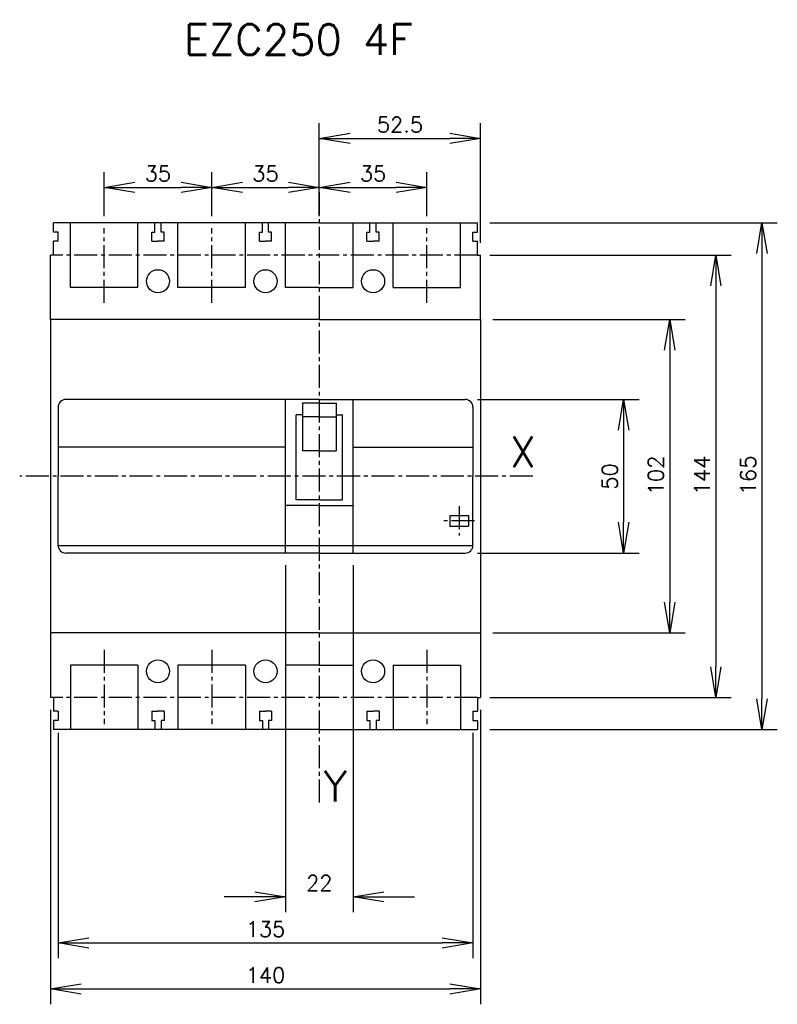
# Model space of a CAD drawing. Extents: x -97 to 149, y -172 to 149.
import ezdxf

# ---------------------------------------------------------------- set-up
doc = ezdxf.new("R2010")
doc.units = 0
doc.header["$LTSCALE"] = 10
doc.header["$MEASUREMENT"] = 0
doc.linetypes.add('AXES2', pattern=[1.125, 0.75, -0.125, 0.125, -0.125])
doc.layers.get('0').update_dxf_attribs({"color": 255, "linetype": 'CONTINUOUS'})
doc.layers.get('Defpoints').update_dxf_attribs({"linetype": 'CONTINUOUS'})
for name, color, linetype in [('ALPHA', 253, 'CONTINUOUS'), ('AXE', 80, 'AXES2'), ('COTATION1', 50, 'CONTINUOUS')]:
    doc.layers.add(name, color=color, linetype=linetype)
doc.styles.add('ROMANS', font='romans.shx')
doc.dimstyles.new('SC_DEFAUT$0', dxfattribs={"dimscale": 2, "dimtxt": 2.5, "dimasz": 5, "dimexe": 2.5, "dimexo": 2, "dimgap": 1, "dimtad": 1, "dimdec": 4, "dimzin": 12, "dimdsep": 46, "dimtxsty": 'ROMANS', "dimblk1": 'OPEN', "dimblk2": 'OPEN', "dimsah": 1, "dimcen": -0.09, "dimadec": 0, "dimazin": 0, "dimtfac": 1, "dimtdec": 4, "dimtofl": 0, "dimtmove": 0, "dimatfit": 3, "dimldrblk": 'OPEN', "dimfxl": 1, "dimtolj": 1, "dimtzin": 12, "dimarcsym": 0})

# ---------------------------------------------------------------- blocks, each defined once
blk = doc.blocks.new('_OPEN')
at = {"color": 0, "linetype": 'ByBlock'}
for p, q in [((-1, 0.167), (0, 0)), ((0, 0), (-1, -0.167)), ((0, 0), (-1, 0))]:
    blk.add_line(p, q, dxfattribs=at)
blk = doc.blocks.new('*D4')
at = {"layer": 'COTATION1', "color": 0, "lineweight": -2, "transparency": 16777216}
for p, q in [((-87.5, -76), (-87.5, -171.92)), ((52.5, -76), (52.5, -171.92)), ((-77.5, -166.92), (42.5, -166.92))]:
    blk.add_line(p, q, dxfattribs=at)
at = {"layer": 'Defpoints', "color": 0, "transparency": 16777216}
for p in [(-87.5, -72), (52.5, -72), (52.5, -166.92)]:
    blk.add_point(p, dxfattribs=at)
at = {"layer": 'COTATION1', "color": 0, "lineweight": -2, "transparency": 16777216, "xscale": 10, "yscale": 10, "zscale": 10, "rotation": 180}
blk.add_blockref('_OPEN', (-87.5, -166.92), dxfattribs=at)
at = {"layer": 'COTATION1', "color": 0, "lineweight": -2, "transparency": 16777216, "xscale": 10, "yscale": 10, "zscale": 10}
blk.add_blockref('_OPEN', (52.5, -166.92), dxfattribs=at)
at = {"layer": 'COTATION1', "color": 0, "transparency": 16777216, "insert": (-17.5, -162.42), "char_height": 5, "attachment_point": 5, "style": 'ROMANS'}
blk.add_mtext('\\A1;140', dxfattribs=at)
blk = doc.blocks.new('*D5')
at = {"layer": 'COTATION1', "color": 0, "lineweight": -2, "transparency": 16777216}
for p, q in [((-85, -83.5), (-85, -156.92)), ((50, -83.5), (50, -156.92)), ((-75, -151.92), (40, -151.92))]:
    blk.add_line(p, q, dxfattribs=at)
at = {"layer": 'Defpoints', "color": 0, "transparency": 16777216}
for p in [(-85, -79.5), (50, -79.5), (50, -151.92)]:
    blk.add_point(p, dxfattribs=at)
at = {"layer": 'COTATION1', "color": 0, "lineweight": -2, "transparency": 16777216, "xscale": 10, "yscale": 10, "zscale": 10, "rotation": 180}
blk.add_blockref('_OPEN', (-85, -151.92), dxfattribs=at)
at = {"layer": 'COTATION1', "color": 0, "lineweight": -2, "transparency": 16777216, "xscale": 10, "yscale": 10, "zscale": 10}
blk.add_blockref('_OPEN', (50, -151.92), dxfattribs=at)
at = {"layer": 'COTATION1', "color": 0, "transparency": 16777216, "insert": (-17.5, -147.42), "char_height": 5, "attachment_point": 5, "style": 'ROMANS'}
blk.add_mtext('\\A1;135', dxfattribs=at)
blk = doc.blocks.new('*D6')
at = {"layer": 'COTATION1', "color": 0, "lineweight": -2, "transparency": 16777216}
for p, q in [((-11, -29), (-11, -141.92)), ((11, -29), (11, -141.92)), ((-21, -136.92), (-31, -136.92)), ((21, -136.92), (31, -136.92))]:
    blk.add_line(p, q, dxfattribs=at)
at = {"layer": 'Defpoints', "color": 0, "transparency": 16777216}
for p in [(-11, -25), (11, -25), (11, -136.92)]:
    blk.add_point(p, dxfattribs=at)
at = {"layer": 'COTATION1', "color": 0, "lineweight": -2, "transparency": 16777216, "xscale": 10, "yscale": 10, "zscale": 10}
blk.add_blockref('_OPEN', (-11, -136.92), dxfattribs=at)
at = {"layer": 'COTATION1', "color": 0, "lineweight": -2, "transparency": 16777216, "xscale": 10, "yscale": 10, "zscale": 10, "rotation": 180}
blk.add_blockref('_OPEN', (11, -136.92), dxfattribs=at)
at = {"layer": 'COTATION1', "color": 0, "transparency": 16777216, "insert": (0, -132.42), "char_height": 5, "attachment_point": 5, "style": 'ROMANS'}
blk.add_mtext('\\A1;22', dxfattribs=at)
blk = doc.blocks.new('*D8')
at = {"layer": 'COTATION1', "color": 0, "lineweight": -2, "transparency": 16777216}
for p, q in [((56.5, 51), (119.04, 51)), ((114.04, 41), (114.04, -41)), ((56.5, -51), (119.04, -51))]:
    blk.add_line(p, q, dxfattribs=at)
at = {"layer": 'Defpoints', "color": 0, "transparency": 16777216}
for p in [(52.5, 51), (52.5, -51), (114.04, -51)]:
    blk.add_point(p, dxfattribs=at)
at = {"layer": 'COTATION1', "color": 0, "lineweight": -2, "transparency": 16777216, "xscale": 10, "yscale": 10, "zscale": 10}
for p, rotation in [((114.04, 51), 90), ((114.04, -51), 270)]:
    blk.add_blockref('_OPEN', p, dxfattribs=dict(at, rotation=rotation))
at = {"layer": 'COTATION1', "color": 0, "transparency": 16777216, "insert": (109.54, 0.27), "char_height": 5, "attachment_point": 5, "rotation": 90, "style": 'ROMANS'}
blk.add_mtext('\\A1;102', dxfattribs=at)
blk = doc.blocks.new('*D9')
at = {"layer": 'COTATION1', "color": 0, "lineweight": -2, "transparency": 16777216}
for p, q in [((51.5, 25), (104.04, 25)), ((99.04, 15), (99.04, -15)), ((51.5, -25), (104.04, -25))]:
    blk.add_line(p, q, dxfattribs=at)
at = {"layer": 'Defpoints', "color": 0, "transparency": 16777216}
for p in [(47.5, 25), (47.5, -25), (99.04, -25)]:
    blk.add_point(p, dxfattribs=at)
at = {"layer": 'COTATION1', "color": 0, "lineweight": -2, "transparency": 16777216, "xscale": 10, "yscale": 10, "zscale": 10}
for p, rotation in [((99.04, 25), 90), ((99.04, -25), 270)]:
    blk.add_blockref('_OPEN', p, dxfattribs=dict(at, rotation=rotation))
at = {"layer": 'COTATION1', "color": 0, "transparency": 16777216, "insert": (94.54, -0.07), "char_height": 5, "attachment_point": 5, "rotation": 90, "style": 'ROMANS'}
blk.add_mtext('\\A1;50', dxfattribs=at)
blk = doc.blocks.new('*D11')
at = {"layer": 'COTATION1', "color": 0, "lineweight": -2, "transparency": 16777216}
for p, q in [((55.5, 72), (134.04, 72)), ((129.04, 62), (129.04, -62)), ((55.5, -72), (134.04, -72))]:
    blk.add_line(p, q, dxfattribs=at)
at = {"layer": 'Defpoints', "color": 0, "transparency": 16777216}
for p in [(51.5, 72), (51.5, -72), (129.04, -72)]:
    blk.add_point(p, dxfattribs=at)
at = {"layer": 'COTATION1', "color": 0, "lineweight": -2, "transparency": 16777216, "xscale": 10, "yscale": 10, "zscale": 10}
for p, rotation in [((129.04, 72), 90), ((129.04, -72), 270)]:
    blk.add_blockref('_OPEN', p, dxfattribs=dict(at, rotation=rotation))
at = {"layer": 'COTATION1', "color": 0, "transparency": 16777216, "insert": (124.54, 0.27), "char_height": 5, "attachment_point": 5, "rotation": 90, "style": 'ROMANS'}
blk.add_mtext('\\A1;144', dxfattribs=at)
blk = doc.blocks.new('*D12')
at = {"layer": 'COTATION1', "color": 0, "lineweight": -2, "transparency": 16777216}
for p, q in [((55.5, 82.5), (149.04, 82.5)), ((144.04, 72.5), (144.04, -72.5)), ((55.5, -82.5), (149.04, -82.5))]:
    blk.add_line(p, q, dxfattribs=at)
at = {"layer": 'Defpoints', "color": 0, "transparency": 16777216}
for p in [(51.5, 82.5), (51.5, -82.5), (144.04, -82.5)]:
    blk.add_point(p, dxfattribs=at)
at = {"layer": 'COTATION1', "color": 0, "lineweight": -2, "transparency": 16777216, "xscale": 10, "yscale": 10, "zscale": 10}
for p, rotation in [((144.04, 82.5), 90), ((144.04, -82.5), 270)]:
    blk.add_blockref('_OPEN', p, dxfattribs=dict(at, rotation=rotation))
at = {"layer": 'COTATION1', "color": 0, "transparency": 16777216, "insert": (139.54, 0.27), "char_height": 5, "attachment_point": 5, "rotation": 90, "style": 'ROMANS'}
blk.add_mtext('\\A1;165', dxfattribs=at)
blk = doc.blocks.new('*D14')
at = {"layer": 'COTATION1', "color": 0, "lineweight": -2, "transparency": 16777216}
for p, q in [((0, 92.66), (0, 114.98)), ((52.5, 76), (52.5, 114.98)), ((10, 109.98), (42.5, 109.98))]:
    blk.add_line(p, q, dxfattribs=at)
at = {"layer": 'Defpoints', "color": 0, "transparency": 16777216}
for p in [(52.5, 109.98), (0, 88.66), (52.5, 72)]:
    blk.add_point(p, dxfattribs=at)
at = {"layer": 'COTATION1', "color": 0, "lineweight": -2, "transparency": 16777216, "xscale": 10, "yscale": 10, "zscale": 10, "rotation": 180}
blk.add_blockref('_OPEN', (0, 109.98), dxfattribs=at)
at = {"layer": 'COTATION1', "color": 0, "lineweight": -2, "transparency": 16777216, "xscale": 10, "yscale": 10, "zscale": 10}
blk.add_blockref('_OPEN', (52.5, 109.98), dxfattribs=at)
at = {"layer": 'COTATION1', "color": 0, "transparency": 16777216, "insert": (26.25, 114.48), "char_height": 5, "attachment_point": 5, "style": 'ROMANS'}
blk.add_mtext('\\A1;52.5', dxfattribs=at)
blk = doc.blocks.new('*D15')
at = {"layer": 'COTATION1', "color": 0, "lineweight": -2, "transparency": 16777216}
for p, q in [((-70, 84.72), (-70, 99.04)), ((-35, 84.72), (-35, 99.04)), ((-60, 94.04), (-45, 94.04))]:
    blk.add_line(p, q, dxfattribs=at)
at = {"layer": 'Defpoints', "color": 0, "transparency": 16777216}
for p in [(-35, 94.04), (-70, 80.72), (-35, 80.72)]:
    blk.add_point(p, dxfattribs=at)
at = {"layer": 'COTATION1', "color": 0, "lineweight": -2, "transparency": 16777216, "xscale": 10, "yscale": 10, "zscale": 10, "rotation": 180}
blk.add_blockref('_OPEN', (-70, 94.04), dxfattribs=at)
at = {"layer": 'COTATION1', "color": 0, "lineweight": -2, "transparency": 16777216, "xscale": 10, "yscale": 10, "zscale": 10}
blk.add_blockref('_OPEN', (-35, 94.04), dxfattribs=at)
at = {"layer": 'COTATION1', "color": 0, "transparency": 16777216, "insert": (-52.5, 98.54), "char_height": 5, "attachment_point": 5, "style": 'ROMANS'}
blk.add_mtext('\\A1;35', dxfattribs=at)
blk = doc.blocks.new('*D16')
at = {"layer": 'COTATION1', "color": 0, "lineweight": -2, "transparency": 16777216}
for p, q in [((-35, 84.72), (-35, 99.04)), ((0, 84.72), (0, 99.04)), ((-25, 94.04), (-10, 94.04))]:
    blk.add_line(p, q, dxfattribs=at)
at = {"layer": 'Defpoints', "color": 0, "transparency": 16777216}
for p in [(0, 94.04), (-35, 80.72), (0, 80.72)]:
    blk.add_point(p, dxfattribs=at)
at = {"layer": 'COTATION1', "color": 0, "lineweight": -2, "transparency": 16777216, "xscale": 10, "yscale": 10, "zscale": 10, "rotation": 180}
blk.add_blockref('_OPEN', (-35, 94.04), dxfattribs=at)
at = {"layer": 'COTATION1', "color": 0, "lineweight": -2, "transparency": 16777216, "xscale": 10, "yscale": 10, "zscale": 10}
blk.add_blockref('_OPEN', (0, 94.04), dxfattribs=at)
at = {"layer": 'COTATION1', "color": 0, "transparency": 16777216, "insert": (-17.5, 98.54), "char_height": 5, "attachment_point": 5, "style": 'ROMANS'}
blk.add_mtext('\\A1;35', dxfattribs=at)
blk = doc.blocks.new('*D17')
at = {"layer": 'COTATION1', "color": 0, "lineweight": -2, "transparency": 16777216}
for p, q in [((0, 84.72), (0, 99.04)), ((35, 84.72), (35, 99.04)), ((10, 94.04), (25, 94.04))]:
    blk.add_line(p, q, dxfattribs=at)
at = {"layer": 'Defpoints', "color": 0, "transparency": 16777216}
for p in [(35, 94.04), (0, 80.72), (35, 80.72)]:
    blk.add_point(p, dxfattribs=at)
at = {"layer": 'COTATION1', "color": 0, "lineweight": -2, "transparency": 16777216, "xscale": 10, "yscale": 10, "zscale": 10, "rotation": 180}
blk.add_blockref('_OPEN', (0, 94.04), dxfattribs=at)
at = {"layer": 'COTATION1', "color": 0, "lineweight": -2, "transparency": 16777216, "xscale": 10, "yscale": 10, "zscale": 10}
blk.add_blockref('_OPEN', (35, 94.04), dxfattribs=at)
at = {"layer": 'COTATION1', "color": 0, "transparency": 16777216, "insert": (17.5, 98.54), "char_height": 5, "attachment_point": 5, "style": 'ROMANS'}
blk.add_mtext('\\A1;35', dxfattribs=at)

msp = doc.modelspace()

# ---------------------------------------------------------------- linework, layer by layer
for p, q in [((0, 51), (-87.5, 51)), ((-87.5, 51), (-87.5, -51)), ((0, 51), (52.5, 51)), ((52.5, 51), (52.5, -51)), ((-85, 22.5), (-85, 0)), ((0, 25), (-82.5, 25)), ((-11, -25), (-11, 25)), ((-5.5, 23.8), (-5.5, 8.3)), ((0, 23.8), (-5.5, 23.8)), ((0, 25), (47.5, 25)), ((0, 23.8), (5.5, 23.8)), ((5.5, 23.8), (5.5, 8.3)), ((11, -25), (11, 25)), ((50, 22.5), (50, 0)), ((-7.5, -7.7), (-7.5, 20)), ((-5.5, 20), (-7.5, 20)), ((0, 19.3), (-5.5, 19.3)), ((0, 19.3), (5.5, 19.3)), ((5.5, 20), (7.5, 20)), ((7.5, -7.7), (7.5, 20)), ((-11, 9.5), (-85, 9.5)), ((0, 8.3), (-5.5, 8.3)), ((0, 8.3), (5.5, 8.3)), ((11, 9.5), (50, 9.5)), ((-85, -22.5), (-85, 0)), ((50, -22.5), (50, 0)), ((0, -9.5), (-11, -9.5)), ((0, -7.7), (-7.5, -7.7)), ((0, -7.7), (7.5, -7.7)), ((0, -9.5), (11, -9.5)), ((42.52, -12.75), (42.52, -16.25)), ((42.52, -12.75), (48.52, -12.75)), ((48.52, -12.75), (48.52, -16.25)), ((42.52, -16.25), (48.52, -16.25)), ((-85, -22.5), (50, -22.5)), ((0, -25), (-82.5, -25)), ((0, -25), (47.5, -25)), ((0, -51), (-87.5, -51)), ((0, -51), (52.5, -51))]:
    msp.add_line(p, q)
for centre, start, end in [((-82.5, 22.5), 90, 180), ((47.5, 22.5), 0, 90), ((-82.5, -22.5), 180, 270), ((47.5, -22.5), 270, 360)]:
    msp.add_arc(centre, 2.5, start, end)
at = {"layer": 'ALPHA'}
for p, q in [((0, 82.5), (-86.5, 82.5)), ((-86.5, 79.5), (-86.5, 82.5)), ((-81, 61.5), (-81, 82.5)), ((-59, 61.5), (-59, 82.5)), ((-53.5, 79.5), (-53.5, 82.5)), ((-51.5, 79.5), (-51.5, 82.5)), ((-46, 61.5), (-46, 82.5)), ((-24, 61.5), (-24, 82.5)), ((-18.5, 79.5), (-18.5, 82.5)), ((-16.5, 79.5), (-16.5, 82.5)), ((-11, 61.5), (-11, 82.5)), ((0, 82.5), (51.5, 82.5)), ((11, 61.5), (11, 82.5)), ((16.5, 79.5), (16.5, 82.5)), ((18.5, 79.5), (18.5, 82.5)), ((24, 61.5), (24, 82.5)), ((46, 61.5), (46, 82.5)), ((51.5, 79.5), (51.5, 82.5)), ((-85, 79.5), (-86.5, 79.5)), ((-85, 76.5), (-85, 79.5)), ((-54.5, 79.5), (-53.5, 79.5)), ((-54.5, 76.5), (-54.5, 79.5)), ((-50.5, 79.5), (-51.5, 79.5)), ((-50.5, 76.5), (-50.5, 79.5)), ((-19.5, 79.5), (-18.5, 79.5)), ((-19.5, 76.5), (-19.5, 79.5)), ((-15.5, 79.5), (-16.5, 79.5)), ((-15.5, 76.5), (-15.5, 79.5)), ((15.5, 79.5), (16.5, 79.5)), ((15.5, 76.5), (15.5, 79.5)), ((19.5, 79.5), (18.5, 79.5)), ((19.5, 76.5), (19.5, 79.5)), ((50, 76.5), (50, 79.5)), ((50, 79.5), (51.5, 79.5)), ((-86.5, 72), (-86.5, 76.5)), ((-85, 76.5), (-86.5, 76.5)), ((-54.5, 76.5), (-52.5, 76.5)), ((-50.5, 76.5), (-52.5, 76.5)), ((-19.5, 76.5), (-17.5, 76.5)), ((-15.5, 76.5), (-17.5, 76.5)), ((15.5, 76.5), (17.5, 76.5)), ((19.5, 76.5), (17.5, 76.5)), ((50, 76.5), (51.5, 76.5)), ((51.5, 72), (51.5, 76.5)), ((-87.5, 51), (-87.5, 72)), ((-86.5, 72), (-87.5, 72)), ((51.5, 72), (52.5, 72)), ((52.5, 51), (52.5, 72)), ((-59, 61.5), (-81, 61.5)), ((-24, 61.5), (-46, 61.5)), ((0, 61.5), (-11, 61.5)), ((0, 61.5), (11, 61.5)), ((24, 61.5), (46, 61.5)), ((-87.5, -51), (-87.5, -72)), ((52.5, -51), (52.5, -72)), ((-81, -61.5), (-81, -82.5)), ((-59, -61.5), (-81, -61.5)), ((-59, -61.5), (-59, -82.5)), ((-46, -61.5), (-46, -82.5)), ((-24, -61.5), (-46, -61.5)), ((-24, -61.5), (-24, -82.5)), ((-11, -61.5), (-11, -82.5)), ((0, -61.5), (-11, -61.5)), ((0, -61.5), (11, -61.5)), ((11, -61.5), (11, -82.5)), ((24, -61.5), (24, -82.5)), ((24, -61.5), (46, -61.5)), ((46, -61.5), (46, -82.5)), ((-86.5, -72), (-87.5, -72)), ((-86.5, -72), (-86.5, -76.5)), ((51.5, -72), (51.5, -76.5)), ((51.5, -72), (52.5, -72)), ((-85, -76.5), (-86.5, -76.5)), ((-85, -76.5), (-85, -79.5)), ((-54.5, -76.5), (-54.5, -79.5)), ((-54.5, -76.5), (-52.5, -76.5)), ((-50.5, -76.5), (-52.5, -76.5)), ((-50.5, -76.5), (-50.5, -79.5)), ((-19.5, -76.5), (-19.5, -79.5)), ((-19.5, -76.5), (-17.5, -76.5)), ((-15.5, -76.5), (-17.5, -76.5)), ((-15.5, -76.5), (-15.5, -79.5)), ((15.5, -76.5), (15.5, -79.5)), ((15.5, -76.5), (17.5, -76.5)), ((19.5, -76.5), (17.5, -76.5)), ((19.5, -76.5), (19.5, -79.5)), ((50, -76.5), (50, -79.5)), ((50, -76.5), (51.5, -76.5)), ((-85, -79.5), (-86.5, -79.5)), ((-86.5, -79.5), (-86.5, -82.5)), ((-54.5, -79.5), (-53.5, -79.5)), ((-53.5, -79.5), (-53.5, -82.5)), ((-51.5, -79.5), (-51.5, -82.5)), ((-50.5, -79.5), (-51.5, -79.5)), ((-19.5, -79.5), (-18.5, -79.5)), ((-18.5, -79.5), (-18.5, -82.5)), ((-16.5, -79.5), (-16.5, -82.5)), ((-15.5, -79.5), (-16.5, -79.5)), ((15.5, -79.5), (16.5, -79.5)), ((16.5, -79.5), (16.5, -82.5)), ((18.5, -79.5), (18.5, -82.5)), ((19.5, -79.5), (18.5, -79.5)), ((50, -79.5), (51.5, -79.5)), ((51.5, -79.5), (51.5, -82.5)), ((0, -82.5), (-86.5, -82.5)), ((0, -82.5), (51.5, -82.5))]:
    msp.add_line(p, q, dxfattribs=at)
for centre in [(-52.5, 63.5), (-17.5, 63.5), (17.5, 63.5), (-52.5, -63.5), (-17.5, -63.5), (17.5, -63.5)]:
    msp.add_circle(centre, 3.75, dxfattribs=at)
at = {"layer": 'AXE'}
for p, q in [((0, 92.5), (0, -107)), ((-70, 56.5), (-70, 80.72)), ((-35, 56.5), (-35, 80.72)), ((35, 56.5), (35, 80.72)), ((51.5, 72), (-86.5, 72)), ((69.5, 0), (-97.49, 0)), ((45.52, -9.75), (45.52, -19.25)), ((50.52, -14.5), (40.52, -14.5)), ((-70, -56.5), (-70, -80.72)), ((-35, -56.5), (-35, -80.72)), ((35, -56.5), (35, -80.72)), ((51.5, -72), (-86.5, -72))]:
    msp.add_line(p, q, dxfattribs=at)

# ---------------------------------------------------------------- texts
at = {"layer": 'AXE', "char_height": 10, "style": 'ROMANS'}
for s, insert, width, attachment_point in [('EZC250 4F', (-44.09, 142.17), 204.365, 4), ('X', (62.01, 12.91), 21.2238, 1), ('Y', (1.33, -95.88), 21.2238, 1)]:
    msp.add_mtext(s, dxfattribs=dict(at, insert=insert, width=width, attachment_point=attachment_point))

# ---------------------------------------------------------------- dimensions: what is measured, and where the dimension line sits
at = {"layer": 'COTATION1'}
for base, p1, p2, picture, middle in [((52.5, 109.98), (0, 88.66), (52.5, 72), '*D14', (26.25, 114.48)), ((-35, 94.04), (-70, 80.72), (-35, 80.72), '*D15', (-52.5, 98.54)), ((0, 94.04), (-35, 80.72), (0, 80.72), '*D16', (-17.5, 98.54)), ((35, 94.04), (0, 80.72), (35, 80.72), '*D17', (17.5, 98.54))]:
    dim = msp.add_linear_dim(base=base, p1=p1, p2=p2, dimstyle='SC_DEFAUT$0', override={"dimdec": 1}, dxfattribs=at)
    dim.commit()
    dim.dimension.update_dxf_attribs({"geometry": picture, "text_midpoint": middle})
for base, p1, p2, override, picture, middle in [((144.04, -82.5), (51.5, 82.5), (51.5, -82.5), {"dimdec": 1}, '*D12', (144.04, 0.27)), ((129.04, -72), (51.5, 72), (51.5, -72), {"dimdec": 0}, '*D11', (129.04, 0.27)), ((114.04, -51), (52.5, 51), (52.5, -51), {"dimdec": 0}, '*D8', (114.04, 0.27)), ((99.04, -25), (47.5, 25), (47.5, -25), {"dimdec": 0}, '*D9', (99.04, -0.07))]:
    dim = msp.add_linear_dim(base=base, p1=p1, p2=p2, angle=90, dimstyle='SC_DEFAUT$0', override=override, dxfattribs=at)
    dim.commit()
    dim.dimension.update_dxf_attribs({"geometry": picture, "text_midpoint": middle, "dimtype": 160})
for base, p1, p2, picture, middle in [((11, -136.92), (-11, -25), (11, -25), '*D6', (0, -136.92)), ((52.5, -166.92), (-87.5, -72), (52.5, -72), '*D4', (-17.5, -166.92)), ((50, -151.92), (-85, -79.5), (50, -79.5), '*D5', (-17.5, -151.92))]:
    dim = msp.add_linear_dim(base=base, p1=p1, p2=p2, dimstyle='SC_DEFAUT$0', override={"dimdec": 0}, dxfattribs=at)
    dim.commit()
    dim.dimension.update_dxf_attribs({"geometry": picture, "text_midpoint": middle, "dimtype": 160})

doc.saveas('drawing.dxf')
